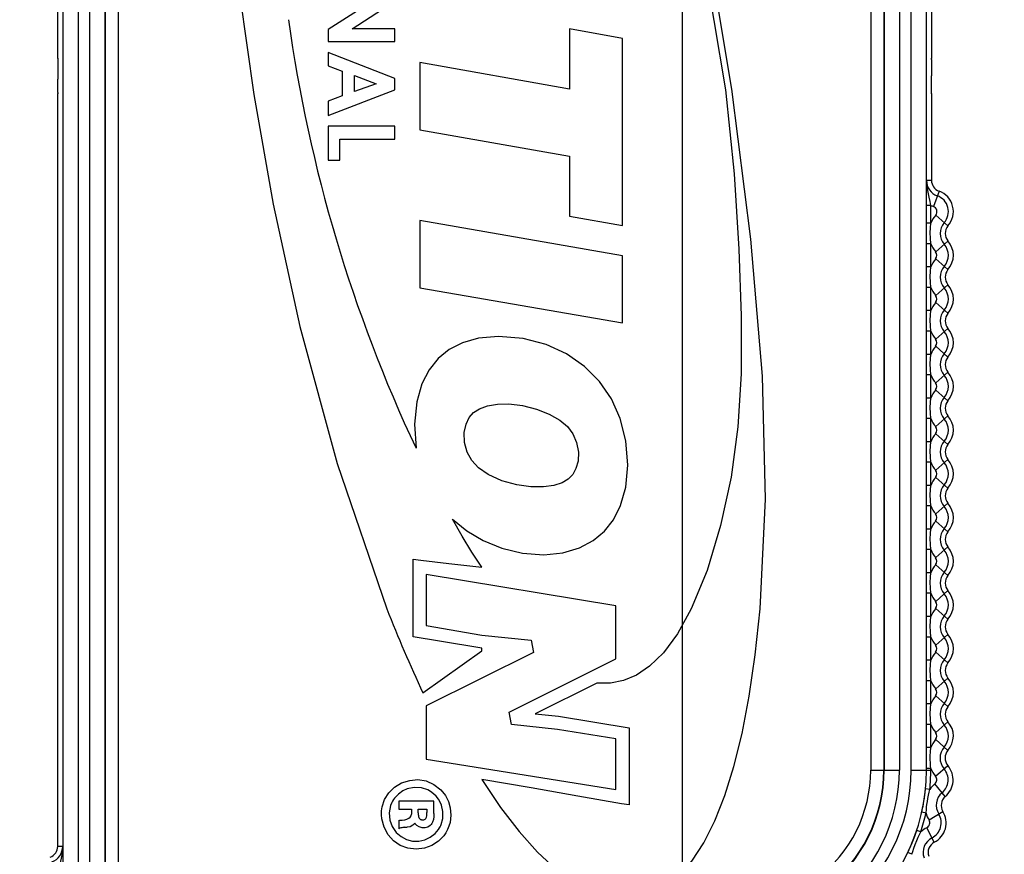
# Model space of a CAD drawing. Header units: millimetres. Extents: x 26456 to 27930, y -18123 to -17119.
# Tile 72 of 96: x 27094 to 27116, y -17329 to -17310. Entities that reach past the tile are written whole.
import ezdxf

# ---------------------------------------------------------------- set-up
doc = ezdxf.new("R2010")
doc.units = ezdxf.units.MM
doc.linetypes.add('ACAD_ISO02W100', pattern=[15, 12, -3])
for name, color, linetype in [('LJ-Y31201-29SOLIDLINE', 7, 'Continuous'), ('LJ-Y31202-51-2SOLIDLINE', 7, 'Continuous'), ('图层2', 7, 'ACAD_ISO02W100')]:
    doc.layers.add(name, color=color, linetype=linetype)
doc.styles.add('STYLE1', font='txt.shx')
doc.dimstyles.new('11', dxfattribs={"dimtxt": 7, "dimasz": 6, "dimexe": 1.25, "dimexo": 0.625, "dimgap": 2, "dimtad": 1, "dimtxsty": 'STYLE1', "dimcen": 2.5, "dimclrd": 3, "dimclre": 3, "dimclrt": 3, "dimadec": 0, "dimazin": 0, "dimtfac": 1, "dimtmove": 0, "dimatfit": 3, "dimfxl": 1, "dimarcsym": 0})

# ---------------------------------------------------------------- blocks, each defined once
blk = doc.blocks.new('*D4')
at = {"layer": 'Defpoints', "color": 0, "linetype": 'ByBlock', "transparency": 16777216}
for p in [(27296.159, -17182.921), (27108.709, -17350.098), (27296.159, -17402.257)]:
    blk.add_point(p, dxfattribs=at)
at = {"layer": '图层2', "color": 3, "linetype": 'ByBlock', "lineweight": -2, "transparency": 16777216}
for p, q in [((27108.709, -17348.848), (27108.709, -17180.421)), ((27296.159, -17401.007), (27296.159, -17180.421)), ((27120.709, -17182.921), (27284.159, -17182.921))]:
    blk.add_line(p, q, dxfattribs=at)
at = {"layer": '图层2', "color": 3, "linetype": 'ByBlock', "transparency": 16777216}
for points in [[(27120.709, -17180.921), (27120.709, -17184.921), (27108.709, -17182.921)], [(27284.159, -17180.921), (27284.159, -17184.921), (27296.159, -17182.921)]]:
    blk.add_solid(points, dxfattribs=at)
at = {"layer": '图层2', "color": 3, "linetype": 'ByBlock', "transparency": 16777216, "insert": (27189.345, -17170.755), "char_height": 14, "attachment_point": 5, "style": 'STYLE1'}
blk.add_mtext('187,5mm [7,380in]', dxfattribs=at)
blk = doc.blocks.new('*D5')
at = {"layer": 'Defpoints', "color": 0, "linetype": 'ByBlock', "transparency": 16777216}
for p in [(27088.709, -17205.098), (27020.406, -17350.098), (27108.709, -17350.098)]:
    blk.add_point(p, dxfattribs=at)
at = {"layer": '图层2', "color": 3, "linetype": 'ByBlock', "lineweight": -2, "transparency": 16777216}
for p, q in [((27087.459, -17205.098), (27017.906, -17205.098)), ((27020.406, -17217.098), (27020.406, -17338.098)), ((27107.459, -17350.098), (27017.906, -17350.098)), ((27020.406, -17350.098), (27020.406, -17542.765))]:
    blk.add_line(p, q, dxfattribs=at)
at = {"layer": '图层2', "color": 3, "linetype": 'ByBlock', "transparency": 16777216}
for points in [[(27018.406, -17217.098), (27022.406, -17217.098), (27020.406, -17205.098)], [(27018.406, -17338.098), (27022.406, -17338.098), (27020.406, -17350.098)]]:
    blk.add_solid(points, dxfattribs=at)
at = {"layer": '图层2', "color": 3, "linetype": 'ByBlock', "transparency": 16777216, "insert": (27008.239, -17452.432), "char_height": 14, "attachment_point": 5, "rotation": 90, "style": 'STYLE1'}
blk.add_mtext('145mm [5,709in]', dxfattribs=at)

msp = doc.modelspace()

# ---------------------------------------------------------------- linework, layer by layer
at = {"layer": 'LJ-Y31201-29SOLIDLINE', "color": 7}
msp.add_arc((27104.409, -17350.098), 32.5, 128.0293, 278.5837, dxfattribs=at)
at = {"layer": 'LJ-Y31202-51-2SOLIDLINE', "color": 7}
for p, q in [((27113.016, -17282.155), (27113.016, -17327.238)), ((27113.316, -17282.155), (27113.316, -17327.238)), ((27113.323, -17282.155), (27113.323, -17327.238)), ((27113.673, -17282.155), (27113.673, -17327.238)), ((27113.94, -17327.238), (27113.94, -17282.155)), ((27114.29, -17327.238), (27114.29, -17282.155)), ((27114.407, -17293.716), (27114.407, -17310.95)), ((27094.529, -17295.459), (27094.529, -17340.541)), ((27094.879, -17295.459), (27094.879, -17340.541)), ((27095.146, -17340.541), (27095.146, -17295.459)), ((27095.496, -17340.541), (27095.496, -17295.459)), ((27095.503, -17340.541), (27095.503, -17295.459)), ((27095.803, -17340.541), (27095.803, -17295.459)), ((27094.412, -17310.95), (27094.412, -17308.955)), ((27101.606, -17309.647), (27100.599, -17310.287)), ((27101.152, -17310.273), (27102.129, -17309.638)), ((27100.599, -17310.287), (27100.599, -17310.565)), ((27102.129, -17310.273), (27101.152, -17310.273)), ((27102.129, -17310.565), (27102.129, -17310.273)), ((27107.336, -17310.494), (27106.123, -17310.276)), ((27106.123, -17310.276), (27106.123, -17311.653)), ((27107.336, -17314.775), (27107.336, -17310.494)), ((27100.599, -17310.565), (27102.129, -17310.565)), ((27094.412, -17310.947), (27094.412, -17310.974)), ((27100.599, -17310.814), (27100.599, -17311.123)), ((27102.129, -17311.408), (27100.599, -17310.814)), ((27114.407, -17310.973), (27114.407, -17310.947)), ((27100.599, -17311.123), (27100.92, -17311.242)), ((27102.696, -17311.044), (27102.696, -17312.582)), ((27106.123, -17311.653), (27102.696, -17311.044)), ((27114.407, -17310.973), (27114.409, -17311.156)), ((27114.409, -17311.156), (27114.409, -17311.348)), ((27094.41, -17311.254), (27094.41, -17311.424)), ((27100.92, -17311.242), (27100.92, -17311.81)), ((27101.204, -17311.711), (27101.204, -17311.345)), ((27101.204, -17311.345), (27101.697, -17311.531)), ((27102.129, -17311.666), (27102.129, -17311.408)), ((27114.409, -17311.505), (27114.409, -17311.348)), ((27094.41, -17311.584), (27094.41, -17311.424)), ((27094.412, -17311.731), (27094.41, -17311.584)), ((27101.697, -17311.531), (27101.204, -17311.711)), ((27094.412, -17311.731), (27094.412, -17311.758)), ((27094.412, -17328.979), (27094.412, -17311.754)), ((27100.599, -17312.254), (27102.129, -17311.666)), ((27100.92, -17311.81), (27100.599, -17311.93)), ((27114.407, -17311.758), (27114.407, -17311.731)), ((27114.407, -17311.755), (27114.407, -17313.742)), ((27100.599, -17311.93), (27100.599, -17312.254)), ((27100.599, -17312.503), (27100.599, -17313.277)), ((27102.129, -17312.503), (27100.599, -17312.503)), ((27102.129, -17312.801), (27102.129, -17312.503)), ((27102.696, -17312.582), (27106.126, -17313.186)), ((27100.869, -17313.277), (27100.869, -17312.801)), ((27100.869, -17312.801), (27102.129, -17312.801)), ((27106.126, -17313.186), (27106.123, -17314.563)), ((27100.599, -17313.277), (27100.869, -17313.277)), ((27114.407, -17313.742), (27114.294, -17313.742)), ((27114.58, -17313.988), (27114.452, -17314.339)), ((27114.391, -17314.313), (27114.291, -17314.313)), ((27114.391, -17314.722), (27114.391, -17314.313)), ((27106.123, -17314.563), (27107.336, -17314.775)), ((27114.784, -17314.783), (27114.503, -17314.538)), ((27102.696, -17314.662), (27102.696, -17316.2)), ((27107.336, -17315.469), (27102.696, -17314.662)), ((27114.391, -17314.722), (27114.291, -17314.722)), ((27114.391, -17315.19), (27114.291, -17315.19)), ((27114.391, -17315.722), (27114.391, -17315.19)), ((27114.503, -17315.374), (27114.784, -17315.129)), ((27107.336, -17317), (27107.336, -17315.469)), ((27114.784, -17315.783), (27114.503, -17315.538)), ((27114.391, -17315.722), (27114.291, -17315.722)), ((27114.503, -17316.374), (27114.784, -17316.129)), ((27102.696, -17316.2), (27107.336, -17317)), ((27114.391, -17316.19), (27114.291, -17316.19)), ((27114.391, -17316.722), (27114.391, -17316.19)), ((27114.784, -17316.783), (27114.503, -17316.538)), ((27114.391, -17316.722), (27114.291, -17316.722)), ((27114.391, -17317.19), (27114.291, -17317.19)), ((27114.391, -17317.722), (27114.391, -17317.19)), ((27114.503, -17317.374), (27114.784, -17317.129)), ((27114.391, -17317.722), (27114.291, -17317.722)), ((27114.784, -17317.783), (27114.503, -17317.538)), ((27114.503, -17318.374), (27114.784, -17318.129)), ((27114.391, -17318.19), (27114.291, -17318.19)), ((27114.391, -17318.722), (27114.391, -17318.19)), ((27114.784, -17318.783), (27114.503, -17318.538)), ((27114.391, -17318.722), (27114.291, -17318.722)), ((27114.391, -17319.19), (27114.291, -17319.19)), ((27114.391, -17319.722), (27114.391, -17319.19)), ((27114.503, -17319.374), (27114.784, -17319.129)), ((27114.391, -17319.722), (27114.291, -17319.722)), ((27114.784, -17319.783), (27114.503, -17319.538)), ((27114.391, -17320.19), (27114.291, -17320.19)), ((27114.391, -17320.722), (27114.391, -17320.19)), ((27114.503, -17320.374), (27114.784, -17320.129)), ((27114.784, -17320.783), (27114.503, -17320.538)), ((27114.391, -17320.722), (27114.291, -17320.722)), ((27114.391, -17321.19), (27114.291, -17321.19)), ((27114.391, -17321.722), (27114.391, -17321.19)), ((27114.503, -17321.374), (27114.784, -17321.129)), ((27114.784, -17321.783), (27114.503, -17321.538)), ((27114.391, -17321.722), (27114.291, -17321.722)), ((27114.391, -17322.19), (27114.291, -17322.19)), ((27114.391, -17322.722), (27114.391, -17322.19)), ((27114.503, -17322.374), (27114.784, -17322.129)), ((27102.546, -17324.182), (27102.546, -17322.405)), ((27102.546, -17322.405), (27102.72, -17322.433)), ((27102.72, -17322.433), (27103.361, -17322.504)), ((27103.361, -17322.504), (27104.114, -17322.594)), ((27114.784, -17322.783), (27114.503, -17322.538)), ((27102.846, -17322.758), (27102.846, -17323.927)), ((27107.186, -17323.476), (27102.846, -17322.758)), ((27114.391, -17322.722), (27114.291, -17322.722)), ((27114.503, -17323.374), (27114.784, -17323.129)), ((27114.391, -17323.19), (27114.291, -17323.19)), ((27114.391, -17323.722), (27114.391, -17323.19)), ((27107.186, -17324.69), (27107.186, -17323.476)), ((27114.784, -17323.783), (27114.503, -17323.538)), ((27114.391, -17323.722), (27114.291, -17323.722)), ((27102.846, -17323.927), (27104.114, -17324.148)), ((27104.114, -17324.148), (27105.244, -17324.262)), ((27114.391, -17324.19), (27114.291, -17324.19)), ((27114.391, -17324.722), (27114.391, -17324.19)), ((27114.503, -17324.374), (27114.784, -17324.129)), ((27104.114, -17324.505), (27104.114, -17324.444)), ((27105.244, -17324.262), (27105.295, -17324.546)), ((27102.768, -17325.468), (27104.114, -17324.505)), ((27105.295, -17324.546), (27102.846, -17325.764)), ((27104.743, -17325.906), (27107.186, -17324.69)), ((27114.784, -17324.783), (27114.503, -17324.538)), ((27114.391, -17324.722), (27114.291, -17324.722)), ((27114.503, -17325.374), (27114.784, -17325.129)), ((27106.745, -17325.245), (27105.335, -17325.946)), ((27114.391, -17325.19), (27114.291, -17325.19)), ((27114.391, -17325.722), (27114.391, -17325.19)), ((27114.784, -17325.783), (27114.503, -17325.538)), ((27102.846, -17325.764), (27102.846, -17326.984)), ((27114.391, -17325.722), (27114.291, -17325.722)), ((27104.793, -17326.189), (27104.743, -17325.906)), ((27105.335, -17325.946), (27105.869, -17326.003)), ((27105.869, -17326.003), (27107.486, -17326.264)), ((27105.848, -17326.302), (27104.793, -17326.189)), ((27107.486, -17326.264), (27107.486, -17328.033)), ((27114.391, -17326.19), (27114.291, -17326.19)), ((27114.391, -17326.719), (27114.391, -17326.19)), ((27114.503, -17326.374), (27114.784, -17326.129)), ((27107.186, -17326.519), (27105.848, -17326.302)), ((27107.186, -17327.682), (27107.186, -17326.519)), ((27114.391, -17326.719), (27114.291, -17326.719)), ((27114.783, -17326.785), (27114.503, -17326.538)), ((27102.846, -17326.984), (27107.186, -17327.682)), ((27114.498, -17327.375), (27114.781, -17327.13)), ((27113.016, -17327.238), (27113.673, -17327.238)), ((27113.94, -17327.238), (27114.391, -17327.238)), ((27114.391, -17327.199), (27114.291, -17327.199)), ((27114.391, -17327.238), (27114.391, -17327.199)), ((27114.723, -17327.838), (27114.484, -17327.552)), ((27114.369, -17327.676), (27114.27, -17327.667)), ((27103.018, -17327.946), (27102.215, -17327.946)), ((27102.215, -17327.946), (27102.215, -17328.131)), ((27103.018, -17328.224), (27103.018, -17327.946)), ((27107.486, -17328.033), (27107.313, -17328.006)), ((27102.215, -17328.131), (27102.503, -17328.131)), ((27102.503, -17328.131), (27102.504, -17328.242)), ((27102.662, -17328.131), (27102.86, -17328.131)), ((27102.662, -17328.213), (27102.662, -17328.131)), ((27102.86, -17328.131), (27102.86, -17328.207)), ((27114.282, -17328.221), (27114.184, -17328.2)), ((27114.351, -17328.376), (27114.668, -17328.179)), ((27102.215, -17328.386), (27102.215, -17328.575)), ((27102.35, -17328.544), (27102.404, -17328.544)), ((27114.163, -17328.649), (27114.068, -17328.617)), ((27114.135, -17328.707), (27114.163, -17328.649)), ((27114.472, -17328.885), (27114.302, -17328.553)), ((27094.525, -17328.979), (27094.412, -17328.979)), ((27113.957, -17329.161), (27113.867, -17329.118))]:
    msp.add_line(p, q, dxfattribs=at)
for points in [[(27109.84, -17311.651), (27109.212, -17307.899), (27108.414, -17304.334), (27107.478, -17301.062)], [(27107.478, -17302.613), (27108.389, -17305.361), (27109.157, -17308.491), (27109.693, -17311.67)], [(27098.577, -17309.509), (27098.899, -17311.776), (27099.343, -17314.288), (27099.955, -17317.082), (27100.802, -17320.223), (27101.942, -17323.547)], [(27094.412, -17310.974), (27094.411, -17311.062), (27094.41, -17311.254)], [(27114.407, -17311.731), (27114.408, -17311.659), (27114.409, -17311.505)], [(27109.693, -17311.67), (27109.891, -17313.589), (27110, -17315.316), (27110.049, -17316.838), (27110.05, -17318.168), (27109.978, -17319.384), (27109.82, -17320.533), (27109.579, -17321.636), (27109.27, -17322.666), (27108.909, -17323.547)], [(27110.484, -17323.547), (27110.606, -17321.034), (27110.539, -17318.219), (27110.275, -17315.088), (27109.84, -17311.651)], [(27114.391, -17314.313), (27114.376, -17314.223), (27114.357, -17314.123), (27114.331, -17314.013), (27114.306, -17313.887), (27114.294, -17313.742)], [(27114.391, -17315.19), (27114.381, -17315.067), (27114.379, -17314.94), (27114.383, -17314.824), (27114.391, -17314.722)], [(27114.391, -17316.19), (27114.381, -17316.067), (27114.379, -17315.94), (27114.383, -17315.824), (27114.391, -17315.722)], [(27114.391, -17317.19), (27114.381, -17317.067), (27114.379, -17316.94), (27114.383, -17316.824), (27114.391, -17316.722)], [(27105.061, -17317.362), (27104.495, -17317.311), (27104.043, -17317.351), (27103.675, -17317.456), (27103.372, -17317.613), (27103.12, -17317.818), (27102.913, -17318.074), (27102.747, -17318.396), (27102.627, -17318.812), (27102.574, -17319.32), (27102.611, -17319.87)], [(27105.048, -17322.269), (27105.535, -17322.307), (27105.972, -17322.261), (27106.348, -17322.147), (27106.663, -17321.979), (27106.92, -17321.766), (27107.127, -17321.506), (27107.29, -17321.182), (27107.409, -17320.762), (27107.458, -17320.255), (27107.415, -17319.704), (27107.286, -17319.187), (27107.085, -17318.743), (27106.811, -17318.347), (27106.465, -17318), (27106.055, -17317.714), (27105.587, -17317.499), (27105.061, -17317.362)], [(27114.391, -17318.19), (27114.381, -17318.067), (27114.379, -17317.94), (27114.383, -17317.824), (27114.391, -17317.722)], [(27114.391, -17319.19), (27114.381, -17319.067), (27114.379, -17318.94), (27114.383, -17318.824), (27114.391, -17318.722)], [(27104.576, -17320.618), (27104.264, -17320.475), (27104.039, -17320.316), (27103.886, -17320.15), (27103.783, -17319.96), (27103.723, -17319.738), (27103.715, -17319.514), (27103.755, -17319.319), (27103.829, -17319.165), (27103.929, -17319.051), (27104.062, -17318.965), (27104.244, -17318.901), (27104.473, -17318.865), (27104.732, -17318.857), (27105.048, -17318.894)], [(27105.048, -17318.894), (27105.364, -17318.975), (27105.659, -17319.089), (27105.9, -17319.226), (27106.077, -17319.376), (27106.201, -17319.542), (27106.285, -17319.739), (27106.326, -17319.957), (27106.318, -17320.164), (27106.271, -17320.337), (27106.196, -17320.471), (27106.093, -17320.575), (27105.952, -17320.66), (27105.763, -17320.723), (27105.524, -17320.757), (27105.237, -17320.755), (27104.916, -17320.711), (27104.576, -17320.618)], [(27114.391, -17320.19), (27114.381, -17320.067), (27114.379, -17319.94), (27114.383, -17319.824), (27114.391, -17319.722)], [(27114.391, -17321.19), (27114.381, -17321.067), (27114.379, -17320.94), (27114.383, -17320.824), (27114.391, -17320.722)], [(27103.444, -17321.496), (27103.772, -17321.763), (27104.147, -17321.984), (27104.571, -17322.154), (27105.048, -17322.269)], [(27104.114, -17322.594), (27103.888, -17322.247), (27103.665, -17321.88), (27103.444, -17321.496)], [(27114.391, -17322.19), (27114.381, -17322.067), (27114.379, -17321.94), (27114.383, -17321.824), (27114.391, -17321.722)], [(27114.391, -17323.19), (27114.381, -17323.067), (27114.379, -17322.94), (27114.383, -17322.824), (27114.391, -17322.722)], [(27104.114, -17327.446), (27104.547, -17328.09), (27104.973, -17328.642), (27105.394, -17329.109), (27105.813, -17329.5), (27106.223, -17329.812), (27106.612, -17330.029), (27106.971, -17330.153), (27107.312, -17330.197), (27107.662, -17330.169), (27108.015, -17330.067), (27108.34, -17329.898), (27108.637, -17329.656), (27108.924, -17329.321), (27109.194, -17328.897), (27109.447, -17328.397), (27109.678, -17327.817), (27109.886, -17327.151), (27110.072, -17326.397), (27110.233, -17325.546), (27110.371, -17324.598), (27110.484, -17323.547)], [(27108.909, -17323.547), (27108.592, -17324.119), (27108.271, -17324.551), (27107.956, -17324.86), (27107.653, -17325.064), (27107.358, -17325.188), (27107.06, -17325.247), (27106.745, -17325.245)], [(27114.391, -17324.19), (27114.381, -17324.067), (27114.379, -17323.94), (27114.383, -17323.824), (27114.391, -17323.722)], [(27104.114, -17324.444), (27103.148, -17324.281), (27102.546, -17324.182)], [(27114.391, -17325.19), (27114.381, -17325.067), (27114.379, -17324.94), (27114.383, -17324.824), (27114.391, -17324.722)], [(27114.391, -17326.19), (27114.381, -17326.067), (27114.379, -17325.94), (27114.383, -17325.824), (27114.391, -17325.722)], [(27114.391, -17327.199), (27114.385, -17327.136), (27114.381, -17327.067), (27114.378, -17326.99), (27114.378, -17326.906), (27114.383, -17326.814), (27114.391, -17326.719)], [(27101.834, -17328.077), (27101.892, -17327.905), (27101.988, -17327.754), (27102.118, -17327.627), (27102.281, -17327.529), (27102.467, -17327.469), (27102.654, -17327.453)], [(27102.879, -17327.69), (27102.735, -17327.643), (27102.567, -17327.634), (27102.41, -17327.664)], [(27102.654, -17327.453), (27102.842, -17327.484), (27103.016, -17327.561), (27103.176, -17327.686)], [(27107.313, -17328.006), (27106.31, -17327.828), (27105.245, -17327.642), (27104.114, -17327.446)], [(27102.41, -17327.664), (27102.306, -17327.711), (27102.208, -17327.782), (27102.121, -17327.874)], [(27103.068, -17327.833), (27103.008, -17327.774), (27102.944, -17327.726), (27102.879, -17327.69)], [(27103.193, -17328.035), (27103.163, -17327.966), (27103.122, -17327.898), (27103.068, -17327.833)], [(27103.176, -17327.686), (27103.282, -17327.815), (27103.354, -17327.952), (27103.395, -17328.101), (27103.408, -17328.268), (27103.388, -17328.434)], [(27114.184, -17328.2), (27114.194, -17328.156), (27114.203, -17328.109), (27114.213, -17328.058), (27114.224, -17328.003), (27114.234, -17327.942), (27114.244, -17327.876), (27114.254, -17327.804), (27114.263, -17327.733), (27114.27, -17327.667)], [(27114.282, -17328.221), (27114.291, -17328.13), (27114.296, -17328.078), (27114.304, -17328.02), (27114.313, -17327.956), (27114.325, -17327.885), (27114.339, -17327.812), (27114.355, -17327.74), (27114.369, -17327.676)], [(27101.827, -17328.351), (27101.818, -17328.258), (27101.821, -17328.167), (27101.834, -17328.077)], [(27102.056, -17327.977), (27102.027, -17328.048), (27102.008, -17328.126), (27101.998, -17328.212)], [(27102.121, -17327.874), (27102.096, -17327.908), (27102.075, -17327.942), (27102.056, -17327.977)], [(27103.184, -17328.483), (27103.222, -17328.342), (27103.226, -17328.181), (27103.193, -17328.035)], [(27101.998, -17328.212), (27102.011, -17328.383), (27102.062, -17328.529), (27102.157, -17328.662)], [(27102.296, -17328.377), (27102.352, -17328.371), (27102.402, -17328.358), (27102.445, -17328.338), (27102.478, -17328.312)], [(27102.478, -17328.312), (27102.497, -17328.28), (27102.504, -17328.242)], [(27102.662, -17328.213), (27102.662, -17328.225), (27102.662, -17328.238), (27102.663, -17328.25)], [(27102.663, -17328.25), (27102.665, -17328.273), (27102.669, -17328.297), (27102.675, -17328.32)], [(27102.759, -17328.373), (27102.791, -17328.37), (27102.818, -17328.36), (27102.838, -17328.339), (27102.85, -17328.312), (27102.856, -17328.28), (27102.859, -17328.245), (27102.86, -17328.207)], [(27103.018, -17328.224), (27103.016, -17328.299), (27103.007, -17328.368), (27102.989, -17328.428)], [(27102.615, -17329.044), (27102.422, -17329.022), (27102.248, -17328.957), (27102.097, -17328.854), (27101.972, -17328.714), (27101.878, -17328.541), (27101.827, -17328.351)], [(27102.215, -17328.386), (27102.241, -17328.381), (27102.268, -17328.379), (27102.296, -17328.377)], [(27102.585, -17328.452), (27102.54, -17328.498), (27102.475, -17328.532), (27102.404, -17328.544)], [(27102.628, -17328.501), (27102.611, -17328.486), (27102.597, -17328.469), (27102.585, -17328.452)], [(27102.935, -17328.503), (27102.883, -17328.537), (27102.823, -17328.554), (27102.754, -17328.554), (27102.685, -17328.535), (27102.628, -17328.501)], [(27102.675, -17328.32), (27102.681, -17328.331), (27102.688, -17328.341), (27102.696, -17328.35)], [(27102.696, -17328.35), (27102.705, -17328.357), (27102.714, -17328.363), (27102.725, -17328.368)], [(27102.725, -17328.368), (27102.736, -17328.37), (27102.747, -17328.372), (27102.759, -17328.373)], [(27102.989, -17328.428), (27102.975, -17328.455), (27102.957, -17328.48), (27102.935, -17328.503)], [(27103.388, -17328.434), (27103.364, -17328.516), (27103.333, -17328.592), (27103.291, -17328.667)], [(27102.157, -17328.662), (27102.267, -17328.757), (27102.389, -17328.822), (27102.526, -17328.857), (27102.672, -17328.859), (27102.812, -17328.831), (27102.936, -17328.773), (27103.048, -17328.683)], [(27103.048, -17328.683), (27103.087, -17328.64), (27103.121, -17328.597), (27103.15, -17328.553)], [(27103.291, -17328.667), (27103.243, -17328.735), (27103.186, -17328.801), (27103.122, -17328.861)], [(27113.867, -17329.118), (27113.897, -17329.053), (27113.929, -17328.981), (27113.963, -17328.902), (27113.995, -17328.822), (27114.023, -17328.747), (27114.047, -17328.679), (27114.068, -17328.617)], [(27113.957, -17329.161), (27113.979, -17329.094), (27114.005, -17329.018), (27114.036, -17328.934), (27114.071, -17328.849), (27114.105, -17328.772), (27114.135, -17328.707)], [(27094.525, -17328.979), (27094.519, -17329.081), (27094.505, -17329.17), (27094.488, -17329.249), (27094.471, -17329.321), (27094.457, -17329.386), (27094.445, -17329.446), (27094.436, -17329.501), (27094.428, -17329.551)], [(27103.122, -17328.861), (27102.97, -17328.963), (27102.805, -17329.022), (27102.615, -17329.044)]]:
    msp.add_lwpolyline(points, dxfattribs=at)
for centre, radius, start, end in [((27133.486, -17305.334), 34.126, 187.9691, 205.2111), ((27114.669, -17313.742), 0.376, 180, 249.9948), ((27114.669, -17313.742), 0.262, 180, 249.9948), ((27114.409, -17314.456), 0.384, 318.8605, 69.9948), ((27114.409, -17314.456), 0.498, 318.8605, 69.9948), ((27114.669, -17313.742), 0.636, 243.9927, 249.9948), ((27114.409, -17314.456), 0.124, 318.8605, 69.9948), ((27114.982, -17314.956), 0.636, 138.8605, 158.43), ((27114.982, -17314.956), 0.376, 138.8605, 221.1395), ((27114.982, -17314.956), 0.262, 138.8605, 221.1395), ((27114.982, -17314.956), 0.636, 201.57, 221.1395), ((27114.409, -17315.456), 0.384, 318.8605, 41.1395), ((27114.409, -17315.456), 0.498, 318.8605, 41.1395), ((27114.409, -17315.456), 0.124, 318.8605, 41.1395), ((27114.982, -17315.956), 0.636, 138.8605, 158.43), ((27114.982, -17315.956), 0.376, 138.8605, 221.1395), ((27114.982, -17315.956), 0.262, 138.8605, 221.1395), ((27114.409, -17316.456), 0.498, 318.8605, 41.1395), ((27114.982, -17315.956), 0.636, 201.57, 221.1395), ((27114.409, -17316.456), 0.124, 318.8605, 41.1395), ((27114.409, -17316.456), 0.384, 318.8605, 41.1395), ((27114.982, -17316.956), 0.636, 138.8605, 158.43), ((27114.982, -17316.956), 0.376, 138.8605, 221.1395), ((27114.982, -17316.956), 0.262, 138.8605, 221.1395), ((27114.982, -17316.956), 0.636, 201.57, 221.1395), ((27114.409, -17317.456), 0.384, 318.8605, 41.1395), ((27114.409, -17317.456), 0.498, 318.8605, 41.1395), ((27114.409, -17317.456), 0.124, 318.8605, 41.1395), ((27114.982, -17317.956), 0.636, 138.8605, 158.43), ((27114.982, -17317.956), 0.376, 138.8605, 221.1395), ((27114.982, -17317.956), 0.262, 138.8605, 221.1395), ((27114.409, -17318.456), 0.498, 318.8605, 41.1395), ((27114.982, -17317.956), 0.636, 201.57, 221.1395), ((27114.409, -17318.456), 0.124, 318.8605, 41.1395), ((27114.409, -17318.456), 0.384, 318.8605, 41.1395), ((27114.982, -17318.956), 0.636, 138.8605, 158.43), ((27114.982, -17318.956), 0.376, 138.8605, 221.1395), ((27114.982, -17318.956), 0.262, 138.8605, 221.1395), ((27114.982, -17318.956), 0.636, 201.57, 221.1395), ((27114.409, -17319.456), 0.384, 318.8605, 41.1395), ((27114.409, -17319.456), 0.498, 318.8605, 41.1395), ((27114.409, -17319.456), 0.124, 318.8605, 41.1395), ((27114.982, -17319.956), 0.636, 138.8605, 158.43), ((27114.982, -17319.956), 0.376, 138.8605, 221.1395), ((27114.982, -17319.956), 0.262, 138.8605, 221.1395), ((27114.982, -17319.956), 0.636, 201.57, 221.1395), ((27114.409, -17320.456), 0.384, 318.8605, 41.1395), ((27114.409, -17320.456), 0.498, 318.8605, 41.1395), ((27114.409, -17320.456), 0.124, 318.8605, 41.1395), ((27114.982, -17320.956), 0.636, 138.8605, 158.43), ((27114.982, -17320.956), 0.376, 138.8605, 221.1395), ((27114.982, -17320.956), 0.262, 138.8605, 221.1395), ((27114.982, -17320.956), 0.636, 201.57, 221.1395), ((27114.409, -17321.456), 0.384, 318.8605, 41.1395), ((27114.409, -17321.456), 0.498, 318.8605, 41.1395), ((27114.982, -17321.956), 0.636, 138.8605, 158.43), ((27114.409, -17321.456), 0.124, 318.8605, 41.1395), ((27114.982, -17321.956), 0.376, 138.8605, 221.1395), ((27114.982, -17321.956), 0.262, 138.8605, 221.1395), ((27114.982, -17321.956), 0.636, 201.57, 221.1395), ((27114.409, -17322.456), 0.384, 318.8605, 41.1395), ((27114.409, -17322.456), 0.498, 318.8605, 41.1395), ((27114.409, -17322.456), 0.124, 318.8605, 41.1395), ((27114.982, -17322.956), 0.636, 138.8605, 158.43), ((27114.982, -17322.956), 0.376, 138.8605, 221.1395), ((27114.982, -17322.956), 0.262, 138.8605, 221.1395), ((27114.409, -17323.456), 0.498, 318.8605, 41.1395), ((27114.982, -17322.956), 0.636, 201.57, 221.1395), ((27114.409, -17323.456), 0.384, 318.8605, 41.1395), ((27132.281, -17311.639), 32.592, 201.4286, 205.1055), ((27114.982, -17323.956), 0.636, 138.8605, 158.43), ((27114.409, -17323.456), 0.124, 318.8605, 41.1395), ((27114.982, -17323.956), 0.376, 138.8605, 221.1395), ((27114.982, -17323.956), 0.262, 138.8605, 221.1395), ((27114.982, -17323.956), 0.636, 201.57, 221.1395), ((27114.409, -17324.456), 0.384, 318.8605, 41.1395), ((27114.409, -17324.456), 0.498, 318.8605, 41.1395), ((27114.409, -17324.456), 0.124, 318.8605, 41.1395), ((27114.982, -17324.956), 0.636, 138.8605, 158.43), ((27114.982, -17324.956), 0.376, 138.8605, 221.1395), ((27114.982, -17324.956), 0.262, 138.8605, 221.1395), ((27114.409, -17325.456), 0.498, 318.8605, 41.1395), ((27114.982, -17324.956), 0.636, 201.57, 221.1395), ((27114.409, -17325.456), 0.124, 318.8605, 41.1395), ((27114.409, -17325.456), 0.384, 318.8605, 41.1395), ((27114.982, -17325.956), 0.636, 138.8605, 158.43), ((27114.982, -17325.956), 0.376, 138.8605, 221.1395), ((27114.982, -17325.956), 0.262, 138.8605, 221.1395), ((27114.982, -17325.956), 0.636, 201.57, 221.1395), ((27114.409, -17326.456), 0.384, 318.5586, 41.1395), ((27114.409, -17326.456), 0.498, 318.5586, 41.1395), ((27114.409, -17326.456), 0.124, 318.5586, 41.1395), ((27114.979, -17326.959), 0.636, 138.5586, 157.7909), ((27114.979, -17326.959), 0.376, 138.5586, 220.8362), ((27114.979, -17326.959), 0.262, 138.5586, 220.8362), ((27114.404, -17327.456), 0.498, 309.792, 40.8362), ((27109.909, -17327.238), 3.106, 307, 0), ((27109.909, -17327.238), 3.406, 307, 0), ((27109.909, -17327.238), 3.414, 307, 0), ((27109.909, -17327.238), 3.764, 307, 0), ((27109.909, -17327.238), 4.031, 307, 0), ((27109.909, -17327.238), 4.381, 307, 0), ((27109.909, -17327.238), 4.481, 354.3864, 0), ((27114.979, -17326.959), 0.636, 202.2091, 220.8362), ((27114.404, -17327.456), 0.124, 309.792, 40.8362), ((27114.404, -17327.456), 0.384, 309.792, 40.8362), ((27114.891, -17328.04), 0.636, 129.792, 145.1067), ((27114.891, -17328.04), 0.376, 129.792, 211.9165), ((27114.891, -17328.04), 0.262, 129.792, 211.9165), ((27109.909, -17327.238), 4.481, 341.6475, 347.3221), ((27114.891, -17328.04), 0.636, 196.6018, 211.9165), ((27114.245, -17328.442), 0.384, 297.0531, 31.9165), ((27114.245, -17328.442), 0.498, 297.0531, 31.9165), ((27102.659, -17328.265), 0.569, 329.6561, 337.4685), ((27114.245, -17328.442), 0.124, 297.0531, 31.9165), ((27102.354, -17328.878), 0.333, 98.4644, 114.6552), ((27102.351, -17328.854), 0.31, 90.0667, 98.4644), ((27114.591, -17329.119), 0.636, 117.0531, 132.3678), ((27094.149, -17328.979), 0.262, 290.0052, 360), ((27094.149, -17328.979), 0.376, 290.0052, 0), ((27114.591, -17329.119), 0.376, 117.0531, 199.1776), ((27114.591, -17329.119), 0.262, 117.0531, 199.1776)]:
    msp.add_arc(centre, radius, start, end, dxfattribs=at)

# ---------------------------------------------------------------- dimensions: what is measured, and where the dimension line sits
at = {"layer": '图层2', "color": 3, "linetype": 'ByBlock'}
dim = msp.add_linear_dim(base=(27296.159477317, -17182.921389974), p1=(27108.709477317, -17350.098351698), p2=(27296.159477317, -17402.257003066), dimstyle='11', override={"dimscale": 2, "dimdec": 1, "dimpost": 'mm'}, dxfattribs=at)
dim.commit()
dim.dimension.update_dxf_attribs({"geometry": '*D4', "text_midpoint": (27189.344859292, -17182.921389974), "dimtype": 160})
dim = msp.add_linear_dim(base=(27020.406, -17350.098), p1=(27088.709, -17205.098), p2=(27108.709, -17350.098), angle=90, dimstyle='11', override={"dimscale": 2, "dimdec": 1, "dimpost": 'mm'}, dxfattribs=at)
dim.commit()
dim.dimension.update_dxf_attribs({"geometry": '*D5', "text_midpoint": (27020.406, -17452.432), "dimtype": 160})

doc.saveas('drawing.dxf')
